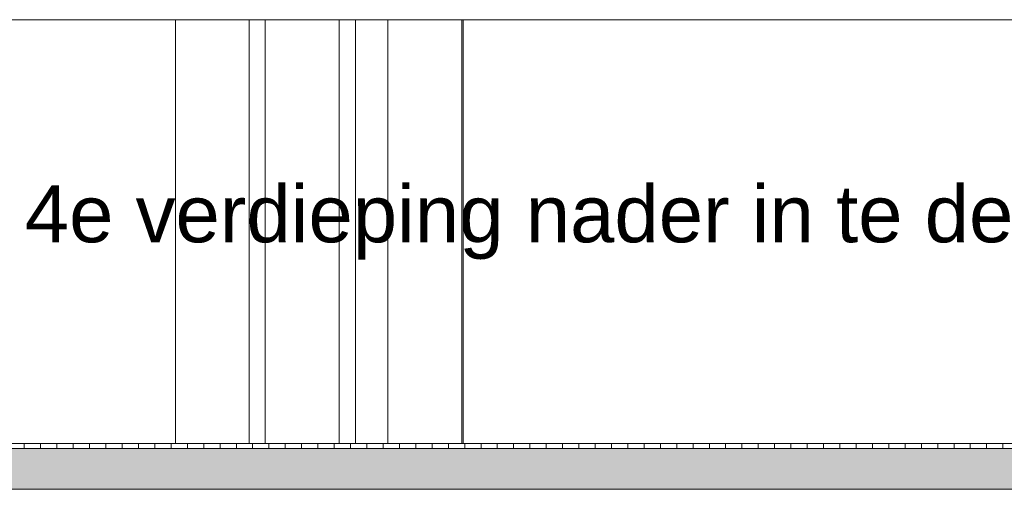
# Model space of a CAD drawing. Extents: x -138812 to 250702, y -18987 to 104055.
# Tile 162 of 193: x 100622 to 106659, y 86739 to 89619. Entities that reach past the tile are written whole.
import ezdxf

# ---------------------------------------------------------------- set-up
doc = ezdxf.new("R2010")
doc.units = 0
doc.header["$LTSCALE"] = 50
doc.linetypes.add('7 Voorgevel & doorsnede A-A$0$B0204', pattern=[1300, 1000, -100, 100, -100])
doc.layers.get('0').update_dxf_attribs({"linetype": 'CONTINUOUS'})
for name, color, linetype in [('7 Voorgevel & doorsnede A-A$0$00 Bestaand', 7, 'CONTINUOUS'), ('7 Voorgevel & doorsnede A-A$0$00 Bestaande vloeren', 7, 'CONTINUOUS'), ('7 Voorgevel & doorsnede A-A$0$00 Bestaande vloeren Doorsnede-arcering', 7, 'CONTINUOUS'), ('7 Voorgevel & doorsnede A-A$0$00 Bestaande vloeren Laagscheidingslijnen', 7, 'CONTINUOUS')]:
    doc.layers.add(name, color=color, linetype=linetype)
doc.styles.add('7 Voorgevel & doorsnede A-A$0$GENERATED_STYLE_1', font='ARIAL.TTF')

# ---------------------------------------------------------------- blocks, each defined once
blk = doc.blocks.new('7 Voorgevel & doorsnede A-A$0$Section Elem_282_3', base_point=(108550.6, 1635.3))
at = {"layer": '7 Voorgevel & doorsnede A-A$0$00 Bestaande vloeren', "color": 2, "linetype": 'Continuous', "lineweight": 0}
blk.add_line((83699.5, 14955.3), (96512.7, 14955.3), dxfattribs=at)
blk = doc.blocks.new('7 Voorgevel & doorsnede A-A$0$Section Elem_289_3', base_point=(108550.6, 1635.3))
at = {"layer": '7 Voorgevel & doorsnede A-A$0$00 Bestaande vloeren Doorsnede-arcering', "linetype": 'Continuous', "lineweight": 0}
h = blk.add_hatch(dxfattribs=at)
h.set_pattern_fill('LIJNEN_VERT_100_0003', color=9, style=0, pattern_type=2)
h.set_pattern_definition([(90, (108550.56, 1635.29), (-100, 0), [])])
h.paths.add_polyline_path([(96512.7, 15205.3), (96512.7, 15235.3), (83899.9, 15235.3), (83899.9, 15205.3)], flags=0)
h = blk.add_hatch(dxfattribs=at)
h.set_pattern_fill('11_GEWAPEND_BETON__I_H_W_73', color=9, style=0, pattern_type=2)
h.set_pattern_definition([(0, (108550.56, 1635.29), (0, 70), [0, -70])])
h.paths.add_polyline_path([(96512.7, 14955.3), (96512.7, 15205.3), (83899.9, 15205.3), (83899.9, 14955.3)], flags=0)
at = {"layer": '7 Voorgevel & doorsnede A-A$0$00 Bestaande vloeren', "color": 2, "linetype": 'Continuous', "lineweight": 0}
blk.add_line((83899.9, 15235.3), (96512.7, 15235.3), dxfattribs=at)
at = {"layer": '7 Voorgevel & doorsnede A-A$0$00 Bestaande vloeren', "color": 1, "linetype": 'Continuous', "lineweight": 0}
blk.add_line((83899.9, 14955.3), (96512.7, 14955.3), dxfattribs=at)
at = {"layer": '7 Voorgevel & doorsnede A-A$0$00 Bestaande vloeren Laagscheidingslijnen', "color": 3, "linetype": 'Continuous', "lineweight": 0}
blk.add_line((83899.9, 15205.3), (96512.7, 15205.3), dxfattribs=at)
blk.add_line((83899.9, 15205.3), (96512.7, 15205.3), dxfattribs=at)
blk = doc.blocks.new('7 Voorgevel & doorsnede A-A$0$Section Elem_390_3', base_point=(108550.6, 1635.3))
at = {"layer": '7 Voorgevel & doorsnede A-A$0$00 Bestaande vloeren', "color": 2, "linetype": 'Continuous', "lineweight": 0}
blk.add_line((83699.5, 17835.3), (96512.7, 17835.3), dxfattribs=at)
blk = doc.blocks.new('7 Voorgevel & doorsnede A-A$0$Section Elem_392_3', base_point=(108550.6, 1635.3))
at = {"layer": '7 Voorgevel & doorsnede A-A$0$00 Bestaand', "color": 252, "linetype": 'Continuous', "lineweight": 0}
blk.add_line((89608.4, 15235.3), (89608.4, 17835.3), dxfattribs=at)
blk = doc.blocks.new('7 Voorgevel & doorsnede A-A$0$Section Elem_393_3', base_point=(108550.6, 1635.3))
at = {"layer": '7 Voorgevel & doorsnede A-A$0$00 Bestaand', "color": 252, "linetype": 'Continuous', "lineweight": 0}
blk.add_line((88949, 15235.3), (88949, 17835.3), dxfattribs=at)
blk = doc.blocks.new('7 Voorgevel & doorsnede A-A$0$Section Elem_394_3', base_point=(108550.6, 1635.3))
at = {"layer": '7 Voorgevel & doorsnede A-A$0$00 Bestaand', "color": 252, "linetype": 'Continuous', "lineweight": 0}
for p, q in [((88396, 15235.3), (88396, 17835.3)), ((88848.4, 15235.3), (88848.4, 17835.3))]:
    blk.add_line(p, q, dxfattribs=at)
blk = doc.blocks.new('7 Voorgevel & doorsnede A-A$0$Section Elem_395_3', base_point=(108550.6, 1635.3))
at = {"layer": '7 Voorgevel & doorsnede A-A$0$00 Bestaand', "color": 252, "linetype": 'Continuous', "lineweight": 0}
for p, q in [((87845, 15235.3), (87845, 17835.3)), ((88297.4, 15235.3), (88297.4, 17835.3))]:
    blk.add_line(p, q, dxfattribs=at)
blk = doc.blocks.new('7 Voorgevel & doorsnede A-A$0$Section Elem_472_3', base_point=(108550.6, 1635.3))
at = {"layer": '7 Voorgevel & doorsnede A-A$0$00 Bestaand', "color": 1, "linetype": 'Continuous', "lineweight": 0}
for p, q in [((89148, 15235.3), (89148, 17835.3)), ((89600.4, 15235.3), (89600.4, 17835.3))]:
    blk.add_line(p, q, dxfattribs=at)
blk = doc.blocks.new('7 Voorgevel & doorsnede A-A$0$A DOORSNEDE A-A_STORY_MARKER', base_point=(108550.6, 1635.3))
at = {"color": 9, "linetype": '7 Voorgevel & doorsnede A-A$0$B0204', "lineweight": 0}
blk.add_line((68885.1, 15235.3), (99506.2, 15235.3), dxfattribs=at)

msp = doc.modelspace()

# ---------------------------------------------------------------- block references
at = {"linetype": 'Continuous', "lineweight": 0}
msp.add_blockref('7 Voorgevel & doorsnede A-A$0$A DOORSNEDE A-A_STORY_MARKER', (122282.53701, 73419.01573), dxfattribs=at)
at = {"layer": '7 Voorgevel & doorsnede A-A$0$00 Bestaand', "color": 9, "lineweight": 0}
for name in ['7 Voorgevel & doorsnede A-A$0$Section Elem_395_3', '7 Voorgevel & doorsnede A-A$0$Section Elem_394_3', '7 Voorgevel & doorsnede A-A$0$Section Elem_393_3', '7 Voorgevel & doorsnede A-A$0$Section Elem_472_3', '7 Voorgevel & doorsnede A-A$0$Section Elem_392_3']:
    msp.add_blockref(name, (122282.53701, 73419.01573), dxfattribs=at)
at = {"layer": '7 Voorgevel & doorsnede A-A$0$00 Bestaande vloeren', "color": 9, "lineweight": 0}
for name in ['7 Voorgevel & doorsnede A-A$0$Section Elem_390_3', '7 Voorgevel & doorsnede A-A$0$Section Elem_289_3', '7 Voorgevel & doorsnede A-A$0$Section Elem_282_3']:
    msp.add_blockref(name, (122282.53701, 73419.01573), dxfattribs=at)

# ---------------------------------------------------------------- texts
at = {"color": 252, "linetype": 'Continuous', "lineweight": 0, "insert": (100653.4482, 88148.21599), "char_height": 350, "attachment_point": 7, "style": '7 Voorgevel & doorsnede A-A$0$GENERATED_STYLE_1'}
msp.add_mtext('{4e verdieping nader in te delen}', dxfattribs=at)

doc.saveas('drawing.dxf')
